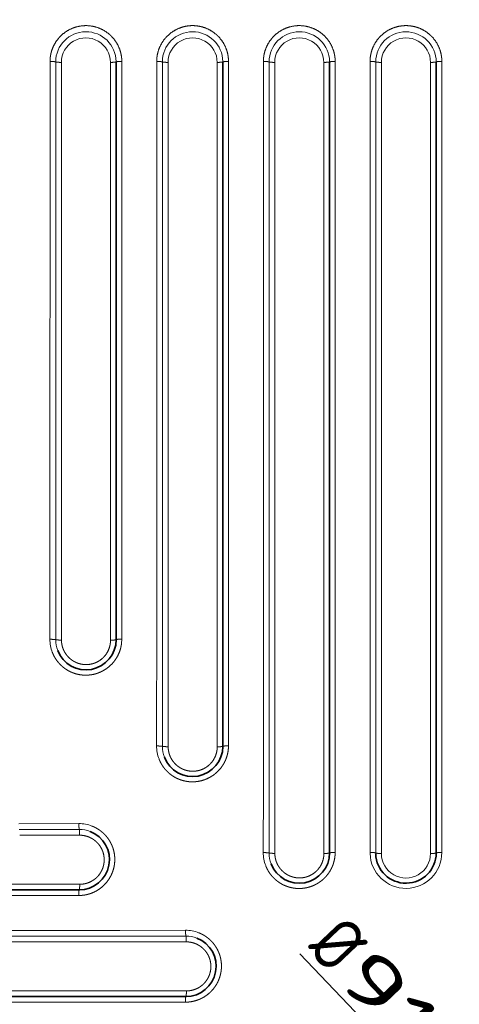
# Model space of a CAD drawing. Extents: x 117 to 1015, y -24 to 896.
# Tile 18 of 24: x 450 to 566, y 481 to 742. Entities that reach past the tile are written whole.
import ezdxf
from ezdxf.enums import TextEntityAlignment as Align

# ---------------------------------------------------------------- set-up
doc = ezdxf.new("R2010")
doc.units = 0
doc.layers.get('0').update_dxf_attribs({"lineweight": 13})
doc.styles.get("Standard").update_dxf_attribs({"font": 'isocp.shx'})
doc.dimstyles.get("Standard").update_dxf_attribs({"dimtxt": 2.5, "dimasz": 2.5, "dimexe": 1.25, "dimexo": 0.625, "dimtad": 1, "dimcen": 2.5, "dimadec": 0, "dimazin": 0, "dimtfac": 1, "dimtmove": 0, "dimatfit": 0, "dimfxl": 0, "dimarcsym": 0})

# ---------------------------------------------------------------- blocks, each defined once
blk = doc.blocks.new('*D')
at = {"color": 7, "lineweight": 13}
for p, q in [((222.5, 820.5), (131.37, 820.5)), ((133.37, 20.5), (133.37, 820.5)), ((524.07, 494.39), (625.89, 387.57)), ((194.5, 48.5), (194.5, -23.6)), ((994.5, 48.5), (994.5, -23.6)), ((222.5, 20.5), (131.37, 20.5)), ((194.5, -21.6), (994.5, -21.6))]:
    blk.add_line(p, q, dxfattribs=at)
for points in [[(133.89, 818.57), (133.37, 820.5), (132.85, 818.57)], [(564.81, 452.39), (563.11, 453.43), (564.06, 451.68)], [(624.19, 388.61), (625.89, 387.57), (624.94, 389.32)], [(132.85, 22.43), (133.37, 20.5), (133.89, 22.43)], [(196.43, -21.08), (194.5, -21.6), (196.43, -22.12)], [(992.57, -22.12), (994.5, -21.6), (992.57, -21.08)]]:
    blk.add_lwpolyline(points, dxfattribs=at)
for s, rotation, p, p2 in [('%%c', 313.6296, (525.52, 495.77), (532.6, 488.33)), ('91', 313.6296, (533.29, 487.61), (551.98, 468)), ('800', 90, (131.37, 399.48), (131.37, 441.52))]:
    blk.add_text(s, height=14, rotation=rotation, dxfattribs=at).set_placement(p, p2, align=Align.FIT)
blk.add_text('800', height=14, dxfattribs=at).set_placement((573.48, -19.6), (615.52, -19.6), align=Align.FIT)
blk = doc.blocks.new('BLOCK8')
at = {"color": 7, "lineweight": 13, "ltscale": 0.004228}
blk.add_line((-117.56, 310.12), (-117.56, 310.29), dxfattribs=at)
at = {"color": 7, "lineweight": 13, "ltscale": 0.002732}
blk.add_line((-89.33, 310.12), (-89.33, 310.23), dxfattribs=at)
at = {"color": 7, "lineweight": 13}
for p, q in [((-136.56, 310.12), (-136.57, 174.24)), ((-135.06, 174.11), (-135.06, 310)), ((-133.55, 171.18), (-133.56, 309.88)), ((-120.56, 309.88), (-120.55, 158.96)), ((-117.57, 157.19), (-117.56, 310.12)), ((-108.33, 310.12), (-108.33, 147.68)), ((-106.83, 147.55), (-106.83, 310)), ((-105.32, 144.59), (-105.32, 309.88)), ((-92.32, 309.88), (-92.32, 132.28)), ((-89.33, 129.69), (-89.33, 310.12)), ((-80.09, 310.12), (-80.1, 120.93)), ((-78.59, 120.8), (-78.59, 310)), ((-77.08, 117.82), (-77.09, 309.88)), ((-64.09, 309.88), (-64.09, 105.45)), ((-61.09, 102.86), (-61.09, 310.12)), ((-51.86, 310.12), (-51.86, 100.72)), ((-50.36, 310), (-50.36, 100.59)), ((-48.85, 100.46), (-48.85, 309.88)), ((-35.85, 309.88), (-35.85, 100.46)), ((-32.86, 100.72), (-32.86, 310.12)), ((-309.88, 92.32), (-132.28, 92.32)), ((-129.69, 89.33), (-310.12, 89.33)), ((-310.12, 80.09), (-120.93, 80.1)), ((-310, 78.59), (-120.8, 78.59)), ((-117.82, 77.08), (-309.88, 77.09)), ((-309.88, 64.09), (-105.45, 64.09)), ((-102.86, 61.09), (-310.12, 61.09))]:
    blk.add_line(p, q, dxfattribs=at)
at = {"color": 7, "lineweight": 35, "ltscale": 0.00356}
blk.add_line((-119.06, 310.14), (-119.06, 310), dxfattribs=at)
at = {"color": 7, "lineweight": 35}
for p, q in [((-119.06, 310), (-119.06, 157.06)), ((-90.83, 310), (-90.83, 129.56)), ((-62.59, 310), (-62.59, 102.73)), ((-34.36, 310), (-34.36, 100.59)), ((-129.56, 90.82), (-310, 90.82)), ((-102.73, 62.59), (-310, 62.59))]:
    blk.add_line(p, q, dxfattribs=at)
at = {"color": 7, "lineweight": 13, "ltscale": 0.070424}
blk.add_line((-136.57, 171.42), (-136.57, 174.24), dxfattribs=at)
at = {"color": 7, "lineweight": 13, "ltscale": 0.070314}
blk.add_line((-135.06, 171.3), (-135.06, 174.11), dxfattribs=at)
at = {"color": 7, "lineweight": 13, "ltscale": 0.356647}
blk.add_line((-136.57, 171.42), (-136.6, 157.15), dxfattribs=at)
at = {"color": 7, "lineweight": 13, "ltscale": 0.356082}
blk.add_line((-135.06, 171.3), (-135.06, 157.06), dxfattribs=at)
at = {"color": 7, "lineweight": 13, "ltscale": 0.355517}
blk.add_line((-133.53, 156.96), (-133.55, 171.18), dxfattribs=at)
at = {"color": 7, "lineweight": 13, "ltscale": 0.050628}
blk.add_line((-120.55, 158.96), (-120.55, 156.94), dxfattribs=at)
at = {"color": 7, "lineweight": 13, "ltscale": 0.071016}
blk.add_line((-108.34, 144.84), (-108.33, 147.68), dxfattribs=at)
at = {"color": 7, "lineweight": 13, "ltscale": 0.070905}
blk.add_line((-106.83, 144.71), (-106.83, 147.55), dxfattribs=at)
at = {"color": 7, "lineweight": 13, "ltscale": 0.397933}
for p, q in [((-108.34, 144.84), (-108.36, 128.92)), ((-144.84, 108.34), (-128.92, 108.36))]:
    blk.add_line(p, q, dxfattribs=at)
at = {"color": 7, "lineweight": 13, "ltscale": 0.397301}
for p, q in [((-106.83, 144.71), (-106.82, 128.82)), ((-144.71, 106.82), (-128.82, 106.82))]:
    blk.add_line(p, q, dxfattribs=at)
at = {"color": 7, "lineweight": 13, "ltscale": 0.396669}
for p, q in [((-105.29, 128.72), (-105.32, 144.59)), ((-128.72, 105.29), (-144.59, 105.32))]:
    blk.add_line(p, q, dxfattribs=at)
at = {"color": 7, "lineweight": 13, "ltscale": 0.089471}
for p, q in [((-92.32, 132.28), (-92.31, 128.7)), ((-132.28, 92.32), (-128.7, 92.31))]:
    blk.add_line(p, q, dxfattribs=at)
at = {"color": 7, "lineweight": 35, "ltscale": 0.018491}
for p, q in [((-90.83, 129.56), (-90.83, 128.82)), ((-128.83, 90.82), (-129.56, 90.82))]:
    blk.add_line(p, q, dxfattribs=at)
at = {"color": 7, "lineweight": 13, "ltscale": 0.018519}
for p, q in [((-89.33, 128.95), (-89.33, 129.69)), ((-128.95, 89.33), (-129.69, 89.33))]:
    blk.add_line(p, q, dxfattribs=at)
at = {"color": 7, "lineweight": 13, "ltscale": 0.0714}
for p, q in [((-80.1, 118.07), (-80.1, 120.93)), ((-120.93, 80.1), (-118.07, 80.1))]:
    blk.add_line(p, q, dxfattribs=at)
at = {"color": 7, "lineweight": 13, "ltscale": 0.071288}
for p, q in [((-78.59, 117.95), (-78.59, 120.8)), ((-120.8, 78.59), (-117.95, 78.59))]:
    blk.add_line(p, q, dxfattribs=at)
at = {"color": 7, "lineweight": 13, "ltscale": 0.434691}
for p, q in [((-80.1, 118.07), (-80.13, 100.68)), ((-118.07, 80.1), (-100.68, 80.13))]:
    blk.add_line(p, q, dxfattribs=at)
at = {"color": 7, "lineweight": 13, "ltscale": 0.433998}
for p, q in [((-78.59, 117.95), (-78.59, 100.59)), ((-117.95, 78.59), (-100.59, 78.59))]:
    blk.add_line(p, q, dxfattribs=at)
at = {"color": 7, "lineweight": 13, "ltscale": 0.433307}
for p, q in [((-77.06, 100.49), (-77.08, 117.82)), ((-100.49, 77.06), (-117.82, 77.08))]:
    blk.add_line(p, q, dxfattribs=at)
at = {"color": 7, "lineweight": 13, "ltscale": 0.124657}
for p, q in [((-64.09, 105.45), (-64.08, 100.47)), ((-105.45, 64.09), (-100.47, 64.08))]:
    blk.add_line(p, q, dxfattribs=at)
at = {"color": 7, "lineweight": 35, "ltscale": 0.053449}
blk.add_line((-62.59, 102.73), (-62.59, 100.59), dxfattribs=at)
at = {"color": 7, "lineweight": 13, "ltscale": 0.053528}
blk.add_line((-61.1, 100.72), (-61.09, 102.86), dxfattribs=at)
at = {"color": 7, "lineweight": 13, "ltscale": 0.00661}
blk.add_line((-51.86, 100.72), (-51.86, 100.46), dxfattribs=at)
at = {"color": 7, "lineweight": 13, "ltscale": 0.005572}
blk.add_line((-50.35, 100.37), (-50.36, 100.59), dxfattribs=at)
at = {"color": 7, "lineweight": 35, "ltscale": 0.053448}
blk.add_line((-100.59, 62.59), (-102.73, 62.59), dxfattribs=at)
at = {"color": 7, "lineweight": 13, "ltscale": 0.053529}
blk.add_line((-100.72, 61.1), (-102.86, 61.09), dxfattribs=at)
at = {"color": 7, "lineweight": 13}
for centre, radius, start, end in [((-127.06, 309.99), 8, 1.0557, 179.9658), ((-98.83, 309.99), 8, 0.6954, 179.9647), ((-70.59, 309.99), 8, 0.4369, 179.9639), ((-42.36, 309.99), 8, 0.2399, 179.9635), ((-127.06, 309.88), 6.5, 359.9903, 180.0042), ((-98.82, 309.88), 6.5, 359.9921, 180.0043), ((-70.59, 309.88), 6.5, 359.9933, 180.0045), ((-42.35, 309.88), 6.5, 359.9941, 180.0047), ((-127.11, 157.14), 9.49, 179.9106, 201.1109), ((-127.07, 157.06), 7.99, 180.0019, 201.1807), ((-127.07, 157.19), 9.5, 355.36, 359.9976), ((-98.87, 128.9), 9.49, 179.9115, 201.1675), ((-98.83, 128.82), 7.99, 180.0019, 201.2385), ((-128.9, 98.87), 9.49, 68.8337, 90.0876), ((-128.82, 98.83), 8, 68.7638, 89.9963), ((-70.64, 100.67), 9.49, 179.9115, 201.1998), ((-70.6, 100.59), 7.99, 180.0019, 201.2706), ((-42.36, 100.72), 9.5, 181.6081, 359.9917), ((-42.35, 100.46), 6.5, 179.9907, 360.0079), ((-100.67, 70.64), 9.49, 68.7988, 90.0893), ((-100.59, 70.6), 7.99, 68.7292, 89.9982)]:
    blk.add_arc(centre, radius, start, end, dxfattribs=at)
at = {"color": 7, "lineweight": 35}
for centre, start, end in [((-127.06, 157.06), 201.1807, 0), ((-98.83, 128.82), 201.2385, 0), ((-128.83, 98.83), 270, 68.7619), ((-70.59, 100.59), 201.2706, 0), ((-42.36, 100.59), 181.5986, 0), ((-100.59, 70.59), 270.0001, 68.7298)]:
    blk.add_arc(centre, 8, start, end, dxfattribs=at)
at = {"color": 7, "lineweight": 13}
for points, knots in [([(-117.56, 310.29), (-117.58, 311.29), (-117.73, 312.3), (-118.02, 313.28), (-118.84, 315.14), (-120.13, 316.72), (-120.87, 317.42), (-122.53, 318.61), (-124.44, 319.32), (-125.43, 319.55), (-127.46, 319.73), (-129.47, 319.38), (-130.44, 319.07), (-132.29, 318.2), (-133.84, 316.88), (-134.52, 316.12), (-135.6, 314.55), (-136.25, 312.75), (-136.46, 311.89), (-136.56, 311), (-136.56, 310.12)], [0, 0, 0, 0, 0, 0, 7.172974, 7.172974, 7.172974, 14.341747, 14.341747, 14.341747, 21.507553, 21.507553, 21.507553, 28.673076, 28.673076, 28.673076, 35.843174, 35.843174, 35.843174, 42.135729, 42.135729, 42.135729, 42.135729, 42.135729, 42.135729]), ([(-89.33, 310.23), (-89.34, 311.24), (-89.48, 312.24), (-89.76, 313.22), (-90.58, 315.09), (-91.85, 316.68), (-92.59, 317.38), (-94.24, 318.58), (-96.14, 319.31), (-97.14, 319.54), (-99.17, 319.74), (-101.18, 319.4), (-102.15, 319.09), (-104, 318.24), (-105.56, 316.93), (-106.25, 316.17), (-107.34, 314.59), (-108.01, 312.79), (-108.22, 311.91), (-108.33, 311.01), (-108.33, 310.12)], [0, 0, 0, 0, 0, 0, 7.173033, 7.173033, 7.173033, 14.341954, 14.341954, 14.341954, 21.507781, 21.507781, 21.507781, 28.673141, 28.673141, 28.673141, 35.843156, 35.843156, 35.843156, 42.220417, 42.220417, 42.220417, 42.220417, 42.220417, 42.220417]), ([(-61.09, 310.18), (-61.1, 311.19), (-61.24, 312.2), (-61.51, 313.18), (-62.32, 315.05), (-63.59, 316.65), (-64.32, 317.36), (-65.96, 318.56), (-67.87, 319.29), (-68.86, 319.53), (-70.89, 319.74), (-72.9, 319.41), (-73.87, 319.11), (-75.73, 318.26), (-77.29, 316.96), (-77.98, 316.21), (-79.09, 314.62), (-79.77, 312.82), (-79.98, 311.93), (-80.09, 311.02), (-80.09, 310.12)], [0, 0, 0, 0, 0, 0, 7.17306, 7.17306, 7.17306, 14.342084, 14.342084, 14.342084, 21.507931, 21.507931, 21.507931, 28.673185, 28.673185, 28.673185, 35.843144, 35.843144, 35.843144, 42.281164, 42.281164, 42.281164, 42.281164, 42.281164, 42.281164]), ([(-32.86, 310.12), (-32.86, 311.13), (-32.99, 312.14), (-33.26, 313.12), (-34.05, 315), (-35.31, 316.6), (-36.04, 317.31), (-37.67, 318.53), (-39.57, 319.28), (-40.56, 319.52), (-42.59, 319.74), (-44.6, 319.42), (-45.58, 319.13), (-47.44, 318.29), (-49.01, 317), (-49.71, 316.26), (-50.83, 314.67), (-51.52, 312.85), (-51.74, 311.95), (-51.86, 311.04), (-51.86, 310.12)], [0, 0, 0, 0, 0, 0, 7.177873, 7.177873, 7.177873, 14.346395, 14.346395, 14.346395, 21.512567, 21.512567, 21.512567, 28.678349, 28.678349, 28.678349, 35.847141, 35.847141, 35.847141, 42.375284, 42.375284, 42.375284, 42.375284, 42.375284, 42.375284]), ([(-136.56, 310.12), (-136.26, 310.12), (-135.95, 310.11), (-135.65, 310.1), (-135.3, 310.07), (-135.12, 310.03), (-135.09, 310.03), (-135.07, 310.01), (-135.06, 310), (-135.06, 310), (-135.06, 310), (-135.06, 310)], [0, 0, 0, 0, 0, 0, 2.220113, 2.220113, 2.220113, 2.862497, 2.862497, 2.862497, 2.956123, 2.956123, 2.956123, 2.956123, 2.956123, 2.956123]), ([(-133.56, 309.88), (-133.86, 309.88), (-134.17, 309.89), (-134.47, 309.9), (-134.82, 309.93), (-135, 309.97), (-135.03, 309.97), (-135.05, 309.98), (-135.06, 310), (-135.06, 310), (-135.06, 310), (-135.06, 310)], [0, 0, 0, 0, 0, 0, 2.222126, 2.222126, 2.222126, 2.865411, 2.865411, 2.865411, 2.959291, 2.959291, 2.959291, 2.959291, 2.959291, 2.959291]), ([(-120.56, 309.88), (-120.25, 309.88), (-119.95, 309.89), (-119.65, 309.9), (-119.3, 309.93), (-119.12, 309.97), (-119.09, 309.97), (-119.07, 309.99), (-119.06, 310), (-119.06, 310), (-119.06, 310), (-119.06, 310)], [0, 0, 0, 0, 0, 0, 2.214634, 2.214634, 2.214634, 2.855186, 2.855186, 2.855186, 2.948419, 2.948419, 2.948419, 2.948419, 2.948419, 2.948419]), ([(-117.56, 310.12), (-117.87, 310.12), (-118.17, 310.11), (-118.47, 310.1), (-118.82, 310.07), (-119, 310.03), (-119.03, 310.03), (-119.05, 310.01), (-119.06, 310), (-119.06, 310), (-119.06, 310), (-119.06, 310)], [0, 0, 0, 0, 0, 0, 2.217368, 2.217368, 2.217368, 2.859097, 2.859097, 2.859097, 2.95265, 2.95265, 2.95265, 2.95265, 2.95265, 2.95265]), ([(-108.33, 310.12), (-108.02, 310.12), (-107.72, 310.11), (-107.41, 310.1), (-107.07, 310.07), (-106.89, 310.03), (-106.85, 310.03), (-106.83, 310.01), (-106.83, 310), (-106.83, 310), (-106.83, 310), (-106.83, 310)], [0, 0, 0, 0, 0, 0, 2.219785, 2.219785, 2.219785, 2.862098, 2.862098, 2.862098, 2.955714, 2.955714, 2.955714, 2.955714, 2.955714, 2.955714]), ([(-105.32, 309.88), (-105.63, 309.88), (-105.93, 309.89), (-106.24, 309.9), (-106.58, 309.93), (-106.76, 309.97), (-106.8, 309.97), (-106.82, 309.98), (-106.82, 310), (-106.82, 310), (-106.83, 310), (-106.83, 310)], [0, 0, 0, 0, 0, 0, 2.221385, 2.221385, 2.221385, 2.864413, 2.864413, 2.864413, 2.95823, 2.95823, 2.95823, 2.95823, 2.95823, 2.95823]), ([(-92.32, 309.88), (-92.02, 309.88), (-91.71, 309.89), (-91.41, 309.9), (-91.07, 309.93), (-90.89, 309.97), (-90.85, 309.97), (-90.83, 309.98), (-90.83, 310), (-90.83, 310), (-90.83, 310), (-90.83, 310)], [0, 0, 0, 0, 0, 0, 2.215925, 2.215925, 2.215925, 2.85692, 2.85692, 2.85692, 2.950246, 2.950246, 2.950246, 2.950246, 2.950246, 2.950246]), ([(-89.33, 310.12), (-89.63, 310.12), (-89.94, 310.11), (-90.24, 310.1), (-90.58, 310.07), (-90.76, 310.03), (-90.8, 310.03), (-90.82, 310.01), (-90.82, 310), (-90.82, 310), (-90.83, 310), (-90.83, 310)], [0, 0, 0, 0, 0, 0, 2.217989, 2.217989, 2.217989, 2.859873, 2.859873, 2.859873, 2.953441, 2.953441, 2.953441, 2.953441, 2.953441, 2.953441]), ([(-80.09, 310.12), (-79.79, 310.12), (-79.48, 310.11), (-79.18, 310.1), (-78.83, 310.07), (-78.65, 310.03), (-78.62, 310.03), (-78.6, 310.01), (-78.59, 310), (-78.59, 310), (-78.59, 310), (-78.59, 310)], [0, 0, 0, 0, 0, 0, 2.219558, 2.219558, 2.219558, 2.861822, 2.861822, 2.861822, 2.955432, 2.955432, 2.955432, 2.955432, 2.955432, 2.955432]), ([(-77.09, 309.88), (-77.39, 309.88), (-77.7, 309.89), (-78, 309.9), (-78.35, 309.93), (-78.53, 309.97), (-78.56, 309.97), (-78.58, 309.98), (-78.59, 310), (-78.59, 310), (-78.59, 310), (-78.59, 310)], [0, 0, 0, 0, 0, 0, 2.220745, 2.220745, 2.220745, 2.863538, 2.863538, 2.863538, 2.957296, 2.957296, 2.957296, 2.957296, 2.957296, 2.957296]), ([(-64.09, 309.88), (-63.78, 309.88), (-63.48, 309.89), (-63.18, 309.9), (-62.83, 309.93), (-62.65, 309.97), (-62.62, 309.97), (-62.6, 309.98), (-62.59, 310), (-62.59, 310), (-62.59, 310), (-62.59, 310)], [0, 0, 0, 0, 0, 0, 2.216888, 2.216888, 2.216888, 2.858214, 2.858214, 2.858214, 2.951611, 2.951611, 2.951611, 2.951611, 2.951611, 2.951611]), ([(-61.09, 310.12), (-61.4, 310.12), (-61.7, 310.11), (-62, 310.1), (-62.35, 310.07), (-62.53, 310.03), (-62.56, 310.03), (-62.58, 310.01), (-62.59, 310), (-62.59, 310), (-62.59, 310), (-62.59, 310)], [0, 0, 0, 0, 0, 0, 2.21844, 2.21844, 2.21844, 2.860435, 2.860435, 2.860435, 2.954013, 2.954013, 2.954013, 2.954013, 2.954013, 2.954013]), ([(-51.86, 310.12), (-51.55, 310.12), (-51.24, 310.11), (-50.94, 310.1), (-50.6, 310.07), (-50.42, 310.03), (-50.38, 310.03), (-50.36, 310.01), (-50.36, 310), (-50.36, 310), (-50.36, 310), (-50.36, 310)], [0, 0, 0, 0, 0, 0, 2.219411, 2.219411, 2.219411, 2.861644, 2.861644, 2.861644, 2.955249, 2.955249, 2.955249, 2.955249, 2.955249, 2.955249]), ([(-50.36, 310), (-50.36, 309.99), (-50.34, 309.98), (-50.31, 309.97), (-50.17, 309.94), (-49.94, 309.92), (-49.76, 309.9), (-49.48, 309.89), (-49.17, 309.88), (-49.07, 309.88), (-48.96, 309.88), (-48.85, 309.88)], [0, 0, 0, 0, 0, 0, 0.721528, 0.721528, 0.721528, 2.200104, 2.200104, 2.200104, 2.971015, 2.971015, 2.971015, 2.971015, 2.971015, 2.971015]), ([(-34.36, 310), (-34.36, 309.99), (-34.37, 309.98), (-34.4, 309.97), (-34.54, 309.94), (-34.77, 309.92), (-34.95, 309.9), (-35.23, 309.89), (-35.54, 309.88), (-35.64, 309.88), (-35.75, 309.88), (-35.85, 309.88)], [0, 0, 0, 0, 0, 0, 0.720428, 0.720428, 0.720428, 2.197037, 2.197037, 2.197037, 2.967155, 2.967155, 2.967155, 2.967155, 2.967155, 2.967155]), ([(-32.86, 310.12), (-33.16, 310.12), (-33.47, 310.11), (-33.77, 310.1), (-34.11, 310.07), (-34.29, 310.04), (-34.33, 310.03), (-34.35, 310.02), (-34.35, 310), (-34.35, 310), (-34.36, 310), (-34.36, 310)], [0, 0, 0, 0, 0, 0, 2.218086, 2.218086, 2.218086, 2.859858, 2.859858, 2.859858, 2.95336, 2.95336, 2.95336, 2.95336, 2.95336, 2.95336]), ([(-136.6, 157.15), (-136.29, 157.15), (-135.98, 157.15), (-135.68, 157.14), (-135.32, 157.12), (-135.13, 157.09), (-135.1, 157.08), (-135.07, 157.07), (-135.06, 157.06), (-135.06, 157.06), (-135.06, 157.06), (-135.06, 157.06)], [0, 0, 0, 0, 0, 0, 2.233109, 2.233109, 2.233109, 2.878994, 2.878994, 2.878994, 2.973282, 2.973282, 2.973282, 2.973282, 2.973282, 2.973282]), ([(-135.96, 153.72), (-135.9, 153.56), (-135.83, 153.4), (-135.76, 153.24), (-135.61, 152.93), (-135.45, 152.61), (-135.36, 152.46), (-135.19, 152.16), (-134.99, 151.86), (-134.89, 151.71), (-134.71, 151.46), (-134.52, 151.21), (-134.43, 151.11), (-134.26, 150.9), (-134.08, 150.7), (-133.99, 150.6), (-133.76, 150.37), (-133.52, 150.15), (-133.37, 150.01), (-133.08, 149.76), (-132.77, 149.53), (-132.61, 149.41), (-132.3, 149.2), (-131.99, 149), (-131.84, 148.91), (-131.46, 148.71), (-131.08, 148.52), (-130.85, 148.42), (-130.39, 148.23), (-129.93, 148.08), (-129.7, 148.01), (-128.95, 147.82), (-128.21, 147.7), (-127.72, 147.66), (-126.66, 147.63), (-125.66, 147.75), (-125.14, 147.84), (-124.06, 148.12), (-123.07, 148.53), (-122.57, 148.78), (-121.21, 149.59), (-120.07, 150.64), (-119.43, 151.41), (-118.54, 152.79), (-117.96, 154.39), (-117.78, 155.03), (-117.66, 155.71), (-117.6, 156.42)], [0, 0, 0, 0, 0, 0, 0.997356, 0.997356, 0.997356, 1.970525, 1.970525, 1.970525, 2.915245, 2.915245, 2.915245, 3.608263, 3.608263, 3.608263, 4.301281, 4.301281, 4.301281, 5.288364, 5.288364, 5.288364, 6.312982, 6.312982, 6.312982, 7.258507, 7.258507, 7.258507, 8.640871, 8.640871, 8.640871, 10.102617, 10.102617, 10.102617, 13.387439, 13.387439, 13.387439, 17.318083, 17.318083, 17.318083, 21.877354, 21.877354, 21.877354, 30.221303, 30.221303, 30.221303, 35.399906, 35.399906, 35.399906, 35.399906, 35.399906, 35.399906]), ([(-133.53, 156.96), (-133.84, 156.96), (-134.14, 156.96), (-134.45, 156.97), (-134.8, 156.99), (-134.99, 157.03), (-135.02, 157.04), (-135.05, 157.04), (-135.06, 157.05), (-135.06, 157.06), (-135.06, 157.06), (-135.06, 157.06)], [0, 0, 0, 0, 0, 0, 2.222558, 2.222558, 2.222558, 2.864717, 2.864717, 2.864717, 2.958179, 2.958179, 2.958179, 2.958179, 2.958179, 2.958179]), ([(-120.55, 156.94), (-120.55, 156.19), (-120.65, 155.5), (-120.84, 154.85), (-121.42, 153.47), (-122.34, 152.35), (-122.94, 151.8), (-124.02, 151.09), (-125.32, 150.66), (-125.81, 150.54), (-126.62, 150.43), (-127.5, 150.46), (-127.82, 150.49), (-128.43, 150.59), (-129.06, 150.78), (-129.36, 150.88), (-129.78, 151.06), (-130.2, 151.29), (-130.33, 151.36), (-130.65, 151.56), (-130.95, 151.78), (-131.13, 151.92), (-131.42, 152.17), (-131.7, 152.44), (-131.81, 152.56), (-132.02, 152.8), (-132.22, 153.05), (-132.32, 153.18), (-132.53, 153.49), (-132.72, 153.81), (-132.81, 154), (-133.09, 154.57), (-133.29, 155.14), (-133.38, 155.52), (-133.48, 156.04), (-133.52, 156.54), (-133.52, 156.68), (-133.53, 156.82), (-133.53, 156.96)], [0, 0, 0, 0, 0, 0, 5.546546, 5.546546, 5.546546, 12.854624, 12.854624, 12.854624, 16.880903, 16.880903, 16.880903, 19.122775, 19.122775, 19.122775, 20.988369, 20.988369, 20.988369, 21.804302, 21.804302, 21.804302, 22.99547, 22.99547, 22.99547, 23.827339, 23.827339, 23.827339, 24.689161, 24.689161, 24.689161, 25.881583, 25.881583, 25.881583, 28.406509, 28.406509, 28.406509, 29.440916, 29.440916, 29.440916, 29.440916, 29.440916, 29.440916]), ([(-120.55, 156.94), (-120.24, 156.94), (-119.94, 156.94), (-119.64, 156.96), (-119.3, 156.98), (-119.12, 157.02), (-119.09, 157.03), (-119.07, 157.04), (-119.06, 157.06), (-119.06, 157.06), (-119.06, 157.06), (-119.06, 157.06)], [0, 0, 0, 0, 0, 0, 2.206106, 2.206106, 2.206106, 2.844861, 2.844861, 2.844861, 2.938033, 2.938033, 2.938033, 2.938033, 2.938033, 2.938033]), ([(-117.57, 157.19), (-117.87, 157.18), (-118.18, 157.18), (-118.48, 157.17), (-118.82, 157.14), (-119, 157.1), (-119.03, 157.09), (-119.05, 157.08), (-119.06, 157.06), (-119.06, 157.06), (-119.06, 157.06), (-119.06, 157.06)], [0, 0, 0, 0, 0, 0, 2.211214, 2.211214, 2.211214, 2.851632, 2.851632, 2.851632, 2.945129, 2.945129, 2.945129, 2.945129, 2.945129, 2.945129]), ([(-108.36, 128.92), (-108.05, 128.92), (-107.74, 128.91), (-107.44, 128.9), (-107.09, 128.88), (-106.9, 128.85), (-106.86, 128.84), (-106.84, 128.84), (-106.83, 128.83), (-106.83, 128.82), (-106.83, 128.82), (-106.82, 128.82)], [0, 0, 0, 0, 0, 0, 2.233175, 2.233175, 2.233175, 2.879083, 2.879083, 2.879083, 2.973377, 2.973377, 2.973377, 2.973377, 2.973377, 2.973377]), ([(-107.72, 125.48), (-107.66, 125.32), (-107.59, 125.16), (-107.52, 125), (-107.37, 124.68), (-107.21, 124.37), (-107.12, 124.21), (-106.94, 123.91), (-106.75, 123.61), (-106.65, 123.46), (-106.46, 123.21), (-106.27, 122.96), (-106.18, 122.85), (-106.01, 122.65), (-105.83, 122.45), (-105.73, 122.35), (-105.5, 122.11), (-105.26, 121.89), (-105.11, 121.76), (-104.82, 121.5), (-104.51, 121.27), (-104.35, 121.15), (-104.04, 120.94), (-103.72, 120.75), (-103.57, 120.66), (-103.19, 120.45), (-102.81, 120.27), (-102.58, 120.17), (-102.11, 119.98), (-101.65, 119.83), (-101.42, 119.76), (-100.93, 119.64), (-100.46, 119.55), (-100.22, 119.51), (-99.71, 119.45), (-99.22, 119.42), (-98.96, 119.42), (-98.14, 119.43), (-97.36, 119.52), (-96.84, 119.62), (-95.45, 119.99), (-94.21, 120.58), (-93.48, 121.03), (-92.33, 121.93), (-91.38, 123.02), (-91.01, 123.51), (-90.48, 124.36), (-90.05, 125.3), (-89.9, 125.68), (-89.62, 126.52), (-89.44, 127.42), (-89.37, 127.91), (-89.33, 128.42), (-89.33, 128.95)], [0, 0, 0, 0, 0, 0, 0.999126, 0.999126, 0.999126, 1.973609, 1.973609, 1.973609, 2.920025, 2.920025, 2.920025, 3.620283, 3.620283, 3.620283, 4.320541, 4.320541, 4.320541, 5.324757, 5.324757, 5.324757, 6.346345, 6.346345, 6.346345, 7.296879, 7.296879, 7.296879, 8.698744, 8.698744, 8.698744, 10.170986, 10.170986, 10.170986, 11.751846, 11.751846, 11.751846, 13.482962, 13.482962, 13.482962, 17.428076, 17.428076, 17.428076, 24.442838, 24.442838, 24.442838, 29.476394, 29.476394, 29.476394, 32.721219, 32.721219, 32.721219, 36.424083, 36.424083, 36.424083, 36.424083, 36.424083, 36.424083]), ([(-105.29, 128.72), (-105.6, 128.72), (-105.91, 128.73), (-106.21, 128.74), (-106.56, 128.76), (-106.75, 128.79), (-106.79, 128.8), (-106.81, 128.81), (-106.82, 128.82), (-106.82, 128.82), (-106.82, 128.82), (-106.82, 128.82)], [0, 0, 0, 0, 0, 0, 2.222047, 2.222047, 2.222047, 2.863971, 2.863971, 2.863971, 2.957366, 2.957366, 2.957366, 2.957366, 2.957366, 2.957366]), ([(-92.31, 128.7), (-92.31, 127.96), (-92.42, 127.27), (-92.6, 126.62), (-93.19, 125.24), (-94.1, 124.12), (-94.71, 123.57), (-95.78, 122.86), (-97.08, 122.42), (-97.57, 122.31), (-98.38, 122.2), (-99.26, 122.23), (-99.58, 122.26), (-100.19, 122.36), (-100.82, 122.54), (-101.12, 122.64), (-101.54, 122.83), (-101.97, 123.05), (-102.1, 123.13), (-102.41, 123.32), (-102.72, 123.54), (-102.9, 123.68), (-103.2, 123.94), (-103.47, 124.21), (-103.58, 124.33), (-103.79, 124.57), (-103.99, 124.83), (-104.09, 124.96), (-104.3, 125.27), (-104.49, 125.59), (-104.59, 125.78), (-104.77, 126.15), (-104.91, 126.53), (-104.98, 126.71), (-105.14, 127.25), (-105.23, 127.76), (-105.28, 128.09), (-105.29, 128.41), (-105.29, 128.72)], [0, 0, 0, 0, 0, 0, 5.52456, 5.52456, 5.52456, 12.819087, 12.819087, 12.819087, 16.848638, 16.848638, 16.848638, 19.098017, 19.098017, 19.098017, 20.97485, 20.97485, 20.97485, 21.797221, 21.797221, 21.797221, 22.996889, 22.996889, 22.996889, 23.833809, 23.833809, 23.833809, 24.703667, 24.703667, 24.703667, 25.905022, 25.905022, 25.905022, 27.129955, 27.129955, 27.129955, 29.431656, 29.431656, 29.431656, 29.431656, 29.431656, 29.431656]), ([(-92.31, 128.7), (-92.01, 128.7), (-91.71, 128.71), (-91.41, 128.72), (-91.07, 128.75), (-90.88, 128.79), (-90.85, 128.8), (-90.83, 128.81), (-90.83, 128.82), (-90.83, 128.82), (-90.83, 128.82), (-90.83, 128.82)], [0, 0, 0, 0, 0, 0, 2.206666, 2.206666, 2.206666, 2.845694, 2.845694, 2.845694, 2.938949, 2.938949, 2.938949, 2.938949, 2.938949, 2.938949]), ([(-89.33, 128.95), (-89.64, 128.95), (-89.94, 128.94), (-90.24, 128.93), (-90.58, 128.9), (-90.77, 128.86), (-90.8, 128.85), (-90.82, 128.84), (-90.82, 128.83), (-90.82, 128.83), (-90.83, 128.83), (-90.83, 128.82)], [0, 0, 0, 0, 0, 0, 2.182316, 2.182316, 2.182316, 2.809927, 2.809927, 2.809927, 2.899859, 2.899859, 2.899859, 2.899859, 2.899859, 2.899859]), ([(-125.48, 107.72), (-125.32, 107.66), (-125.16, 107.59), (-125, 107.52), (-124.68, 107.37), (-124.37, 107.21), (-124.21, 107.12), (-123.91, 106.94), (-123.61, 106.75), (-123.46, 106.65), (-123.21, 106.46), (-122.96, 106.27), (-122.85, 106.18), (-122.65, 106.01), (-122.45, 105.83), (-122.35, 105.73), (-122.11, 105.5), (-121.89, 105.26), (-121.76, 105.11), (-121.5, 104.82), (-121.27, 104.51), (-121.15, 104.35), (-120.94, 104.04), (-120.75, 103.72), (-120.66, 103.57), (-120.45, 103.19), (-120.27, 102.81), (-120.17, 102.58), (-119.98, 102.11), (-119.83, 101.65), (-119.76, 101.42), (-119.64, 100.93), (-119.55, 100.46), (-119.51, 100.22), (-119.45, 99.71), (-119.42, 99.22), (-119.42, 98.96), (-119.43, 98.14), (-119.52, 97.36), (-119.62, 96.84), (-119.99, 95.45), (-120.58, 94.21), (-121.03, 93.48), (-121.93, 92.33), (-123.02, 91.38), (-123.51, 91.01), (-124.36, 90.48), (-125.3, 90.05), (-125.68, 89.9), (-126.52, 89.62), (-127.42, 89.44), (-127.91, 89.37), (-128.42, 89.33), (-128.95, 89.33)], [0, 0, 0, 0, 0, 0, 0.999137, 0.999137, 0.999137, 1.973626, 1.973626, 1.973626, 2.92004, 2.92004, 2.92004, 3.620299, 3.620299, 3.620299, 4.320559, 4.320559, 4.320559, 5.32477, 5.32477, 5.32477, 6.346364, 6.346364, 6.346364, 7.296897, 7.296897, 7.296897, 8.698766, 8.698766, 8.698766, 10.171006, 10.171006, 10.171006, 11.751861, 11.751861, 11.751861, 13.482974, 13.482974, 13.482974, 17.428078, 17.428078, 17.428078, 24.442829, 24.442829, 24.442829, 29.476389, 29.476389, 29.476389, 32.721222, 32.721222, 32.721222, 36.424188, 36.424188, 36.424188, 36.424188, 36.424188, 36.424188]), ([(-128.82, 106.82), (-128.83, 106.83), (-128.84, 106.84), (-128.85, 106.87), (-128.87, 106.97), (-128.88, 107.14), (-128.89, 107.27), (-128.91, 107.55), (-128.91, 107.86), (-128.92, 108.03), (-128.92, 108.19), (-128.92, 108.36)], [0, 0, 0, 0, 0, 0, 0.632153, 0.632153, 0.632153, 1.780312, 1.780312, 1.780312, 2.987191, 2.987191, 2.987191, 2.987191, 2.987191, 2.987191]), ([(-128.72, 105.29), (-128.72, 105.6), (-128.73, 105.91), (-128.74, 106.21), (-128.76, 106.56), (-128.79, 106.75), (-128.8, 106.79), (-128.81, 106.81), (-128.82, 106.82), (-128.82, 106.82), (-128.82, 106.82), (-128.82, 106.82)], [0, 0, 0, 0, 0, 0, 2.222052, 2.222052, 2.222052, 2.863976, 2.863976, 2.863976, 2.957371, 2.957371, 2.957371, 2.957371, 2.957371, 2.957371]), ([(-128.7, 92.31), (-127.96, 92.31), (-127.28, 92.41), (-126.64, 92.6), (-125.83, 92.94), (-125.11, 93.39), (-124.91, 93.52), (-124.39, 93.92), (-123.93, 94.37), (-123.66, 94.69), (-123.13, 95.4), (-122.72, 96.23), (-122.53, 96.7), (-122.35, 97.36), (-122.26, 98.07), (-122.24, 98.23), (-122.22, 98.56), (-122.22, 98.9), (-122.23, 99.06), (-122.25, 99.38), (-122.29, 99.71), (-122.31, 99.87), (-122.37, 100.18), (-122.45, 100.49), (-122.49, 100.64), (-122.58, 100.93), (-122.7, 101.23), (-122.76, 101.37), (-122.88, 101.64), (-123.02, 101.91), (-123.09, 102.04), (-123.28, 102.35), (-123.49, 102.65), (-123.63, 102.83), (-123.92, 103.18), (-124.25, 103.51), (-124.43, 103.67), (-124.73, 103.92), (-125.04, 104.15), (-125.17, 104.24), (-125.48, 104.43), (-125.79, 104.6), (-125.97, 104.68), (-126.33, 104.84), (-126.69, 104.97), (-126.87, 105.02), (-127.37, 105.16), (-127.85, 105.24), (-128.15, 105.28), (-128.44, 105.29), (-128.72, 105.29)], [0, 0, 0, 0, 0, 0, 5.943868, 5.943868, 5.943868, 8.266583, 8.266583, 8.266583, 12.340327, 12.340327, 12.340327, 16.988005, 16.988005, 16.988005, 18.37198, 18.37198, 18.37198, 19.644202, 19.644202, 19.644202, 20.793653, 20.793653, 20.793653, 21.844334, 21.844334, 21.844334, 22.766061, 22.766061, 22.766061, 23.616503, 23.616503, 23.616503, 24.805884, 24.805884, 24.805884, 26.056474, 26.056474, 26.056474, 26.933402, 26.933402, 26.933402, 28.124242, 28.124242, 28.124242, 29.365442, 29.365442, 29.365442, 31.646793, 31.646793, 31.646793, 31.646793, 31.646793, 31.646793]), ([(-80.13, 100.68), (-79.82, 100.68), (-79.51, 100.68), (-79.21, 100.67), (-78.86, 100.65), (-78.66, 100.62), (-78.63, 100.61), (-78.6, 100.6), (-78.59, 100.59), (-78.59, 100.59), (-78.59, 100.59), (-78.59, 100.59)], [0, 0, 0, 0, 0, 0, 2.233213, 2.233213, 2.233213, 2.879135, 2.879135, 2.879135, 2.973433, 2.973433, 2.973433, 2.973433, 2.973433, 2.973433]), ([(-79.48, 97.24), (-79.42, 97.08), (-79.36, 96.92), (-79.28, 96.76), (-79.14, 96.44), (-78.97, 96.12), (-78.88, 95.97), (-78.7, 95.66), (-78.5, 95.36), (-78.4, 95.21), (-78.22, 94.96), (-78.02, 94.71), (-77.94, 94.61), (-77.76, 94.4), (-77.58, 94.2), (-77.48, 94.1), (-77.25, 93.86), (-77.01, 93.63), (-76.86, 93.5), (-76.56, 93.25), (-76.25, 93.02), (-76.09, 92.9), (-75.78, 92.69), (-75.46, 92.5), (-75.31, 92.41), (-74.93, 92.2), (-74.55, 92.02), (-74.32, 91.92), (-73.85, 91.74), (-73.39, 91.59), (-73.15, 91.52), (-72.66, 91.4), (-72.19, 91.31), (-71.94, 91.27), (-71.44, 91.21), (-70.94, 91.19), (-70.69, 91.18), (-70.16, 91.19), (-69.66, 91.23), (-69.4, 91.26), (-68.86, 91.35), (-68.35, 91.46), (-68.09, 91.53), (-67.26, 91.78), (-66.49, 92.11), (-65.99, 92.37), (-65.08, 92.93), (-64.27, 93.6), (-63.91, 93.94), (-63.03, 94.89), (-62.31, 95.97), (-61.93, 96.7), (-61.47, 97.9), (-61.2, 99.22), (-61.13, 99.7), (-61.1, 100.2), (-61.1, 100.72)], [0, 0, 0, 0, 0, 0, 1.001768, 1.001768, 1.001768, 1.979614, 1.979614, 1.979614, 2.927837, 2.927837, 2.927837, 3.634063, 3.634063, 3.634063, 4.34029, 4.34029, 4.34029, 5.351852, 5.351852, 5.351852, 6.374508, 6.374508, 6.374508, 7.331518, 7.331518, 7.331518, 8.745202, 8.745202, 8.745202, 10.225993, 10.225993, 10.225993, 11.813644, 11.813644, 11.813644, 13.55351, 13.55351, 13.55351, 15.451631, 15.451631, 15.451631, 17.512277, 17.512277, 17.512277, 22.083572, 22.083572, 22.083572, 26.214918, 26.214918, 26.214918, 32.795757, 32.795757, 32.795757, 36.399608, 36.399608, 36.399608, 36.399608, 36.399608, 36.399608]), ([(-77.06, 100.49), (-77.36, 100.49), (-77.67, 100.49), (-77.97, 100.5), (-78.32, 100.52), (-78.52, 100.56), (-78.55, 100.57), (-78.58, 100.57), (-78.59, 100.58), (-78.59, 100.59), (-78.59, 100.59), (-78.59, 100.59)], [0, 0, 0, 0, 0, 0, 2.171431, 2.171431, 2.171431, 2.790964, 2.790964, 2.790964, 2.878186, 2.878186, 2.878186, 2.878186, 2.878186, 2.878186]), ([(-64.08, 100.47), (-64.08, 99.72), (-64.18, 99.02), (-64.37, 98.37), (-64.93, 97.06), (-65.78, 95.99), (-66.31, 95.49), (-67.29, 94.78), (-68.47, 94.3), (-68.96, 94.15), (-69.76, 94), (-70.64, 93.98), (-70.97, 93.99), (-71.59, 94.05), (-72.24, 94.2), (-72.54, 94.29), (-72.98, 94.45), (-73.43, 94.66), (-73.56, 94.72), (-73.79, 94.85), (-74.02, 94.99), (-74.11, 95.05), (-74.3, 95.18), (-74.49, 95.31), (-74.58, 95.38), (-74.76, 95.53), (-74.93, 95.68), (-75.02, 95.76), (-75.19, 95.93), (-75.35, 96.1), (-75.42, 96.18), (-75.61, 96.4), (-75.78, 96.62), (-75.88, 96.76), (-76.09, 97.08), (-76.28, 97.4), (-76.37, 97.59), (-76.55, 97.96), (-76.69, 98.34), (-76.76, 98.53), (-76.91, 99.05), (-77, 99.55), (-77.04, 99.88), (-77.06, 100.19), (-77.06, 100.49)], [0, 0, 0, 0, 0, 0, 5.561555, 5.561555, 5.561555, 12.132958, 12.132958, 12.132958, 16.265471, 16.265471, 16.265471, 18.603978, 18.603978, 18.603978, 20.565054, 20.565054, 20.565054, 21.423169, 21.423169, 21.423169, 22.034324, 22.034324, 22.034324, 22.645479, 22.645479, 22.645479, 23.261372, 23.261372, 23.261372, 23.877265, 23.877265, 23.877265, 24.771214, 24.771214, 24.771214, 25.968683, 25.968683, 25.968683, 27.208656, 27.208656, 27.208656, 29.436293, 29.436293, 29.436293, 29.436293, 29.436293, 29.436293]), ([(-64.08, 100.47), (-63.77, 100.47), (-63.47, 100.47), (-63.17, 100.49), (-62.83, 100.51), (-62.65, 100.55), (-62.62, 100.56), (-62.6, 100.57), (-62.59, 100.59), (-62.59, 100.59), (-62.59, 100.59), (-62.59, 100.59)], [0, 0, 0, 0, 0, 0, 2.207239, 2.207239, 2.207239, 2.846532, 2.846532, 2.846532, 2.939863, 2.939863, 2.939863, 2.939863, 2.939863, 2.939863]), ([(-61.1, 100.72), (-61.4, 100.72), (-61.71, 100.71), (-62.01, 100.7), (-62.35, 100.67), (-62.53, 100.63), (-62.56, 100.62), (-62.58, 100.61), (-62.59, 100.59), (-62.59, 100.59), (-62.59, 100.59), (-62.59, 100.59)], [0, 0, 0, 0, 0, 0, 2.182279, 2.182279, 2.182279, 2.809889, 2.809889, 2.809889, 2.899825, 2.899825, 2.899825, 2.899825, 2.899825, 2.899825]), ([(-51.86, 100.72), (-51.55, 100.72), (-51.25, 100.71), (-50.94, 100.7), (-50.6, 100.67), (-50.42, 100.63), (-50.39, 100.62), (-50.36, 100.61), (-50.36, 100.59), (-50.36, 100.59), (-50.36, 100.59), (-50.36, 100.59)], [0, 0, 0, 0, 0, 0, 2.220765, 2.220765, 2.220765, 2.863624, 2.863624, 2.863624, 2.957412, 2.957412, 2.957412, 2.957412, 2.957412, 2.957412]), ([(-50.36, 100.59), (-50.35, 100.58), (-50.33, 100.56), (-50.3, 100.55), (-50.12, 100.51), (-49.81, 100.49), (-49.57, 100.47), (-49.28, 100.46), (-48.99, 100.46), (-48.94, 100.46), (-48.9, 100.46), (-48.85, 100.46)], [0, 0, 0, 0, 0, 0, 0.793775, 0.793775, 0.793775, 2.6036, 2.6036, 2.6036, 2.931653, 2.931653, 2.931653, 2.931653, 2.931653, 2.931653]), ([(-34.36, 100.59), (-34.36, 100.58), (-34.37, 100.57), (-34.4, 100.55), (-34.54, 100.52), (-34.78, 100.5), (-34.96, 100.48), (-35.25, 100.47), (-35.55, 100.46), (-35.65, 100.46), (-35.75, 100.46), (-35.85, 100.46)], [0, 0, 0, 0, 0, 0, 0.746822, 0.746822, 0.746822, 2.229677, 2.229677, 2.229677, 2.966981, 2.966981, 2.966981, 2.966981, 2.966981, 2.966981]), ([(-32.86, 100.72), (-33.16, 100.72), (-33.47, 100.71), (-33.77, 100.7), (-34.11, 100.67), (-34.29, 100.63), (-34.33, 100.62), (-34.35, 100.61), (-34.35, 100.59), (-34.35, 100.59), (-34.36, 100.59), (-34.36, 100.59)], [0, 0, 0, 0, 0, 0, 2.217298, 2.217298, 2.217298, 2.85928, 2.85928, 2.85928, 2.952952, 2.952952, 2.952952, 2.952952, 2.952952, 2.952952]), ([(-128.7, 92.31), (-128.7, 92.01), (-128.71, 91.71), (-128.72, 91.41), (-128.75, 91.07), (-128.79, 90.89), (-128.8, 90.86), (-128.81, 90.83), (-128.82, 90.83), (-128.82, 90.83), (-128.82, 90.82), (-128.83, 90.82)], [0, 0, 0, 0, 0, 0, 2.135412, 2.135412, 2.135412, 2.70791, 2.70791, 2.70791, 2.827735, 2.827735, 2.827735, 2.827735, 2.827735, 2.827735]), ([(-128.83, 90.82), (-128.84, 90.82), (-128.85, 90.81), (-128.86, 90.78), (-128.89, 90.64), (-128.92, 90.4), (-128.93, 90.22), (-128.94, 89.94), (-128.95, 89.64), (-128.95, 89.54), (-128.95, 89.43), (-128.95, 89.33)], [0, 0, 0, 0, 0, 0, 0.729298, 0.729298, 0.729298, 2.185155, 2.185155, 2.185155, 2.913255, 2.913255, 2.913255, 2.913255, 2.913255, 2.913255]), ([(-97.24, 79.48), (-97.08, 79.42), (-96.92, 79.36), (-96.76, 79.28), (-96.44, 79.14), (-96.12, 78.97), (-95.97, 78.88), (-95.66, 78.7), (-95.36, 78.5), (-95.21, 78.4), (-94.96, 78.22), (-94.71, 78.02), (-94.61, 77.94), (-94.4, 77.76), (-94.2, 77.58), (-94.1, 77.48), (-93.86, 77.25), (-93.63, 77.01), (-93.5, 76.86), (-93.25, 76.56), (-93.02, 76.25), (-92.9, 76.09), (-92.69, 75.78), (-92.5, 75.46), (-92.41, 75.31), (-92.2, 74.93), (-92.02, 74.55), (-91.92, 74.32), (-91.74, 73.85), (-91.59, 73.39), (-91.52, 73.15), (-91.4, 72.66), (-91.31, 72.19), (-91.27, 71.94), (-91.21, 71.44), (-91.19, 70.94), (-91.18, 70.69), (-91.19, 70.16), (-91.23, 69.66), (-91.26, 69.4), (-91.35, 68.86), (-91.46, 68.35), (-91.53, 68.09), (-91.78, 67.26), (-92.11, 66.49), (-92.37, 65.99), (-92.93, 65.08), (-93.6, 64.27), (-93.94, 63.91), (-94.89, 63.03), (-95.97, 62.31), (-96.7, 61.93), (-97.9, 61.47), (-99.22, 61.2), (-99.7, 61.13), (-100.2, 61.1), (-100.72, 61.1)], [0, 0, 0, 0, 0, 0, 1.001778, 1.001778, 1.001778, 1.979632, 1.979632, 1.979632, 2.927852, 2.927852, 2.927852, 3.634079, 3.634079, 3.634079, 4.340307, 4.340307, 4.340307, 5.351866, 5.351866, 5.351866, 6.374527, 6.374527, 6.374527, 7.331535, 7.331535, 7.331535, 8.745227, 8.745227, 8.745227, 10.226016, 10.226016, 10.226016, 11.81366, 11.81366, 11.81366, 13.553524, 13.553524, 13.553524, 15.451641, 15.451641, 15.451641, 17.512282, 17.512282, 17.512282, 22.083571, 22.083571, 22.083571, 26.214916, 26.214916, 26.214916, 32.795767, 32.795767, 32.795767, 36.399713, 36.399713, 36.399713, 36.399713, 36.399713, 36.399713]), ([(-100.59, 78.59), (-100.6, 78.59), (-100.6, 78.61), (-100.61, 78.63), (-100.63, 78.74), (-100.65, 78.91), (-100.66, 79.03), (-100.67, 79.32), (-100.68, 79.63), (-100.68, 79.79), (-100.68, 79.96), (-100.68, 80.13)], [0, 0, 0, 0, 0, 0, 0.632162, 0.632162, 0.632162, 1.780347, 1.780347, 1.780347, 2.98724, 2.98724, 2.98724, 2.98724, 2.98724, 2.98724]), ([(-100.49, 77.06), (-100.49, 77.36), (-100.49, 77.67), (-100.5, 77.97), (-100.52, 78.32), (-100.56, 78.52), (-100.57, 78.55), (-100.57, 78.58), (-100.58, 78.59), (-100.59, 78.59), (-100.59, 78.59), (-100.59, 78.59)], [0, 0, 0, 0, 0, 0, 2.171472, 2.171472, 2.171472, 2.791014, 2.791014, 2.791014, 2.878237, 2.878237, 2.878237, 2.878237, 2.878237, 2.878237]), ([(-100.47, 64.08), (-99.73, 64.08), (-99.05, 64.18), (-98.4, 64.36), (-97.59, 64.7), (-96.87, 65.15), (-96.68, 65.29), (-96.03, 65.78), (-95.47, 66.37), (-95.11, 66.83), (-94.64, 67.61), (-94.31, 68.5), (-94.21, 68.82), (-94.09, 69.31), (-94.02, 69.83), (-94.01, 70), (-93.99, 70.32), (-93.99, 70.66), (-93.99, 70.83), (-94.01, 71.15), (-94.05, 71.48), (-94.08, 71.63), (-94.13, 71.94), (-94.21, 72.26), (-94.26, 72.41), (-94.35, 72.7), (-94.46, 73), (-94.52, 73.14), (-94.64, 73.41), (-94.79, 73.68), (-94.86, 73.81), (-94.99, 74.03), (-95.14, 74.25), (-95.2, 74.33), (-95.33, 74.51), (-95.47, 74.69), (-95.55, 74.78), (-95.7, 74.95), (-95.86, 75.12), (-95.94, 75.2), (-96.12, 75.36), (-96.29, 75.52), (-96.38, 75.59), (-96.6, 75.77), (-96.83, 75.93), (-96.96, 76.01), (-97.27, 76.21), (-97.58, 76.37), (-97.76, 76.46), (-98.12, 76.62), (-98.48, 76.74), (-98.66, 76.8), (-99.16, 76.93), (-99.63, 77.01), (-99.92, 77.04), (-100.21, 77.06), (-100.49, 77.06)], [0, 0, 0, 0, 0, 0, 5.931003, 5.931003, 5.931003, 8.248448, 8.248448, 8.248448, 13.923913, 13.923913, 13.923913, 16.963154, 16.963154, 16.963154, 18.345066, 18.345066, 18.345066, 19.624163, 19.624163, 19.624163, 20.781953, 20.781953, 20.781953, 21.83101, 21.83101, 21.83101, 22.765977, 22.765977, 22.765977, 23.614233, 23.614233, 23.614233, 24.222265, 24.222265, 24.222265, 24.827604, 24.827604, 24.827604, 25.458942, 25.458942, 25.458942, 26.090279, 26.090279, 26.090279, 26.971967, 26.971967, 26.971967, 28.174368, 28.174368, 28.174368, 29.426231, 29.426231, 29.426231, 31.658584, 31.658584, 31.658584, 31.658584, 31.658584, 31.658584]), ([(-100.59, 62.59), (-100.6, 62.59), (-100.61, 62.57), (-100.63, 62.54), (-100.66, 62.4), (-100.68, 62.17), (-100.69, 61.98), (-100.71, 61.7), (-100.71, 61.4), (-100.72, 61.3), (-100.72, 61.2), (-100.72, 61.1)], [0, 0, 0, 0, 0, 0, 0.729301, 0.729301, 0.729301, 2.185139, 2.185139, 2.185139, 2.913223, 2.913223, 2.913223, 2.913223, 2.913223, 2.913223]), ([(-100.47, 64.08), (-100.47, 63.78), (-100.47, 63.47), (-100.49, 63.17), (-100.51, 62.84), (-100.55, 62.65), (-100.56, 62.62), (-100.57, 62.6), (-100.58, 62.59), (-100.59, 62.59), (-100.59, 62.59), (-100.59, 62.59)], [0, 0, 0, 0, 0, 0, 2.136017, 2.136017, 2.136017, 2.708785, 2.708785, 2.708785, 2.828712, 2.828712, 2.828712, 2.828712, 2.828712, 2.828712])]:
    blk.add_open_spline(points, degree=5, knots=knots, dxfattribs=at)

msp = doc.modelspace()

# ---------------------------------------------------------------- block references
at = {"lineweight": 0}
msp.add_blockref('BLOCK8', (594.5, 420.5), dxfattribs=at)

# ---------------------------------------------------------------- dimensions: what is measured, and where the dimension line sits
at = {"color": 0, "lineweight": 0}
for base, p1, p2, angle, middle in [((133.369, 820.5), (224.5, 20.5), (224.5, 820.5), 90, (133.369, 420.5)), ((194.5, -21.599), (994.5, 50.5), (194.5, 50.5), 180, (594.5, -21.599))]:
    dim = msp.add_linear_dim(base=base, p1=p1, p2=p2, angle=angle, dimstyle='Standard', dxfattribs=at)
    dim.commit()
    dim.dimension.update_dxf_attribs({"geometry": '*D', "text_midpoint": middle, "dimtype": 161})
dim = msp.add_diameter_dim_2p(p1=(625.895, 387.566), p2=(563.105, 453.434), dimstyle='Standard', dxfattribs=at)
dim.commit()
dim.dimension.update_dxf_attribs({"geometry": '*D', "text_midpoint": (537.3, 480.504), "dimtype": 163})

doc.saveas('drawing.dxf')
